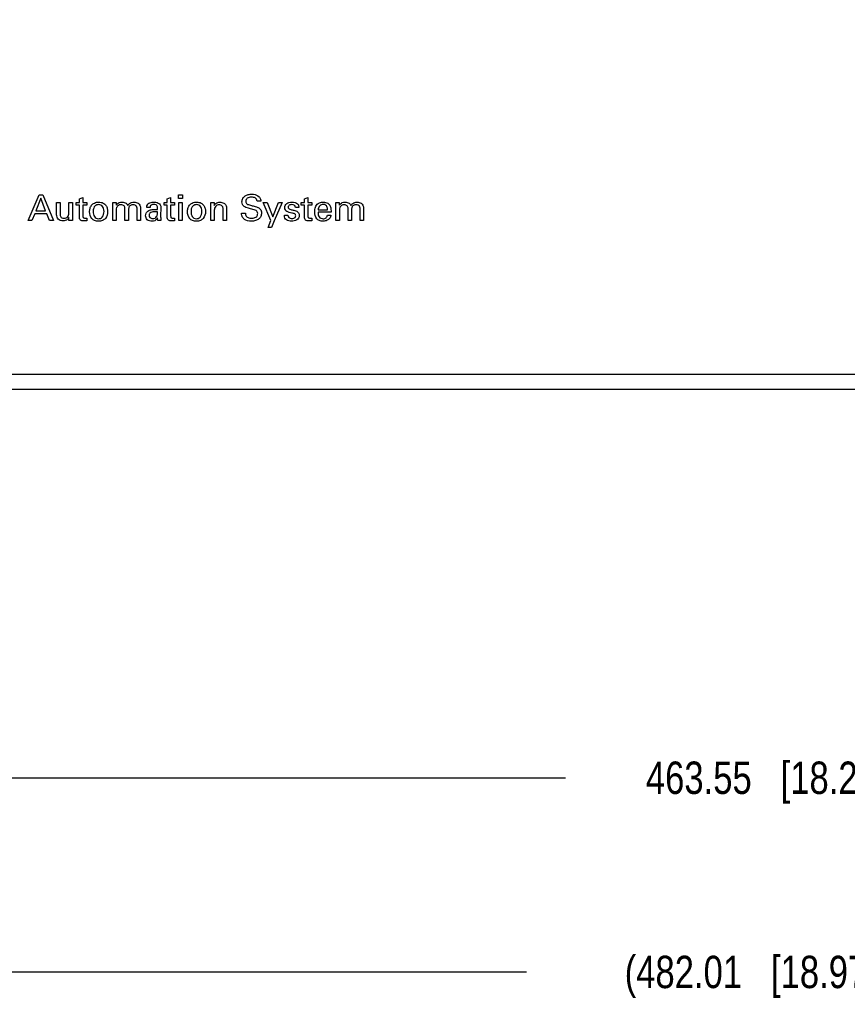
# Model space of a CAD drawing. Header units: inches. Extents: x 0 to 34, y 0 to 22.
# Tile 114 of 127: x 15.1 to 18.3, y 12.9 to 16.7. Entities that reach past the tile are written whole.
import ezdxf

# ---------------------------------------------------------------- set-up
doc = ezdxf.new("R2010")
doc.units = ezdxf.units.IN
doc.header["$LTSCALE"] = 1.87
doc.header["$MEASUREMENT"] = 0
doc.layers.get('0').update_dxf_attribs({"linetype": 'CONTINUOUS'})
doc.layers.add('DIMENSIONS', color=7, linetype='CONTINUOUS')
doc.styles.get("Standard").update_dxf_attribs({"font": 'txt', "width": 0.8})
doc.dimstyles.new('DIMSTYLE_1', dxfattribs={"dimtxt": 0.125, "dimasz": 0.18, "dimexe": 0.125, "dimexo": 0.0625, "dimgap": 0.0625, "dimtad": 0, "dimtih": 1, "dimtoh": 1, "dimlfac": 2, "dimzin": 4, "dimdsep": 46, "dimtxsty": 'STANDARD', "dimblk": '_FILLED', "dimblk1": '_FILLED', "dimblk2": '_FILLED', "dimcen": 0.09, "dimadec": 0, "dimazin": 0, "dimtfac": 1, "dimtofl": 0, "dimtmove": 0, "dimatfit": 3, "dimldrblk": '_FILLED', "dimfxl": 1, "dimtolj": 1, "dimtzin": 4, "dimarcsym": 0})

# ---------------------------------------------------------------- blocks, each defined once
blk = doc.blocks.new('_FILLED')
at = {"color": 0, "linetype": 'BYBLOCK'}
blk.add_solid([(0, 0), (-1, 0.174), (-1, -0.174)], dxfattribs=at)
blk = doc.blocks.new('*D1')
at = {"layer": 'DIMENSIONS', "color": 2, "linetype": 'CONTINUOUS'}
for p, q in [((13.3907, 16.6673), (13.3907, 13.6771)), ((22.5157, 16.6673), (22.5157, 13.6771)), ((13.3907, 13.8021), (17.1782, 13.8021)), ((22.5157, 13.8021), (18.7282, 13.8021))]:
    blk.add_line(p, q, dxfattribs=at)
at = {"layer": 'DIMENSIONS', "color": 2, "linetype": 'CONTINUOUS', "xscale": 0.18, "yscale": 0.18, "zscale": 0.18, "rotation": 180}
blk.add_blockref('_FILLED', (13.3907, 13.8021), dxfattribs=at)
at = {"layer": 'DIMENSIONS', "color": 2, "linetype": 'CONTINUOUS', "xscale": 0.18, "yscale": 0.18, "zscale": 0.18}
blk.add_blockref('_FILLED', (22.5157, 13.8021), dxfattribs=at)
at = {"layer": 'DIMENSIONS', "color": 2, "linetype": 'CONTINUOUS', "insert": (17.9532, 13.8646), "char_height": 0.125, "width": 1.425, "attachment_point": 2, "line_spacing_factor": 0.9}
blk.add_mtext('463.55{\\Ftxt.shx;\\W1.000000;\\H0.125000; }[18.25]', dxfattribs=at)
blk = doc.blocks.new('*D2')
at = {"layer": 'DIMENSIONS', "color": 2, "linetype": 'CONTINUOUS'}
for p, q in [((13.2089, 15.3587), (13.2089, 12.9271)), ((22.6974, 15.3587), (22.6974, 12.9271)), ((13.2089, 13.0521), (17.0282, 13.0521)), ((22.6974, 13.0521), (18.8782, 13.0521))]:
    blk.add_line(p, q, dxfattribs=at)
at = {"layer": 'DIMENSIONS', "color": 2, "linetype": 'CONTINUOUS', "xscale": 0.18, "yscale": 0.18, "zscale": 0.18, "rotation": 180}
blk.add_blockref('_FILLED', (13.2089, 13.0521), dxfattribs=at)
at = {"layer": 'DIMENSIONS', "color": 2, "linetype": 'CONTINUOUS', "xscale": 0.18, "yscale": 0.18, "zscale": 0.18}
blk.add_blockref('_FILLED', (22.6974, 13.0521), dxfattribs=at)
at = {"layer": 'DIMENSIONS', "color": 2, "linetype": 'CONTINUOUS', "insert": (17.9532, 13.1146), "char_height": 0.125, "width": 1.725, "attachment_point": 2, "line_spacing_factor": 0.9}
blk.add_mtext('(482.01{\\Ftxt.shx;\\W1.000000;\\H0.125000; }[18.977])', dxfattribs=at)

msp = doc.modelspace()

# ---------------------------------------------------------------- linework, layer by layer
at = {"color": 40, "linetype": 'CONTINUOUS'}
for p, q in [((15.10333, 15.95368), (15.14556, 16.05398)), ((15.14556, 16.05398), (15.16043, 16.05398)), ((15.16043, 16.05398), (15.20099, 15.95368)), ((15.68388, 16.03939), (15.68388, 16.0537)), ((15.68388, 16.0537), (15.69957, 16.0537)), ((15.69957, 16.0537), (15.69957, 16.03939)), ((15.15237, 16.04023), (15.13292, 15.99105)), ((15.17084, 15.99105), (15.15237, 16.04023)), ((15.2132, 15.9766), (15.2132, 16.02341)), ((15.2132, 16.02341), (15.22653, 16.02341)), ((15.22653, 16.02341), (15.22653, 15.97855)), ((15.2607, 15.98397), (15.2607, 16.02341)), ((15.2607, 16.02341), (15.27418, 16.02341)), ((15.27418, 16.02341), (15.27418, 15.96674)), ((15.28875, 16.01411), (15.28875, 16.02369)), ((15.28875, 16.02369), (15.30111, 16.02369)), ((15.30111, 16.01411), (15.28875, 16.01411)), ((15.30111, 16.03828), (15.31403, 16.04245)), ((15.30111, 16.02369), (15.30111, 16.03828)), ((15.30111, 15.96757), (15.30111, 16.01411)), ((15.31403, 16.04245), (15.31403, 16.02369)), ((15.31403, 16.02369), (15.32959, 16.02369)), ((15.31403, 16.01411), (15.31403, 15.9723)), ((15.32959, 16.01411), (15.31403, 16.01411)), ((15.32959, 16.02369), (15.32959, 16.01411)), ((15.43041, 16.01411), (15.43013, 16.02341)), ((15.43013, 16.02341), (15.44333, 16.02341)), ((15.43041, 15.95368), (15.43041, 16.01411)), ((15.44333, 16.02341), (15.44333, 16.01328)), ((15.62818, 16.01411), (15.62818, 16.02369)), ((15.62818, 16.02369), (15.64055, 16.02369)), ((15.64055, 16.01411), (15.62818, 16.01411)), ((15.64055, 16.03828), (15.65347, 16.04245)), ((15.64055, 16.02369), (15.64055, 16.03828)), ((15.64055, 15.96757), (15.64055, 16.01411)), ((15.65347, 16.04245), (15.65347, 16.02369)), ((15.65347, 16.02369), (15.66902, 16.02369)), ((15.65347, 16.01411), (15.65347, 15.9723)), ((15.66902, 16.01411), (15.65347, 16.01411)), ((15.66902, 16.02369), (15.66902, 16.01411)), ((15.69957, 16.03939), (15.68388, 16.03939)), ((15.68527, 15.95368), (15.68527, 16.02341)), ((15.68527, 16.02341), (15.69833, 16.02341)), ((15.69833, 16.02341), (15.69833, 15.95368)), ((15.80902, 16.01536), (15.80887, 16.02341)), ((15.80887, 16.02341), (15.82194, 16.02341)), ((15.80902, 15.95368), (15.80902, 16.01536)), ((15.82194, 16.02341), (15.82207, 16.01216)), ((16.00153, 16.02898), (15.98708, 16.02898)), ((16.04041, 15.95396), (16.01138, 16.02342)), ((16.01138, 16.02342), (16.02611, 16.02342)), ((16.02611, 16.02342), (16.04792, 15.9684)), ((16.04792, 15.9684), (16.07013, 16.02342)), ((16.08431, 16.02342), (16.05333, 15.95327)), ((16.07013, 16.02342), (16.08431, 16.02342)), ((16.15791, 16.01411), (16.15791, 16.02369)), ((16.15791, 16.02369), (16.17027, 16.02369)), ((16.17027, 16.01411), (16.15791, 16.01411)), ((16.17027, 16.03828), (16.1832, 16.04245)), ((16.17027, 16.02369), (16.17027, 16.03828)), ((16.17027, 15.96757), (16.17027, 16.01411)), ((16.1832, 16.04245), (16.1832, 16.02369)), ((16.1832, 16.02369), (16.19875, 16.02369)), ((16.1832, 16.01411), (16.1832, 15.9723)), ((16.19875, 16.01411), (16.1832, 16.01411)), ((16.19875, 16.02369), (16.19875, 16.01411)), ((16.29193, 16.01411), (16.29166, 16.02341)), ((16.29166, 16.02341), (16.30485, 16.02341)), ((16.29193, 15.95368), (16.29193, 16.01411)), ((16.30485, 16.02341), (16.30485, 16.01328)), ((15.12848, 15.9798), (15.11764, 15.95368)), ((15.17502, 15.9798), (15.12848, 15.9798)), ((15.13292, 15.99105), (15.17084, 15.99105)), ((15.18585, 15.95368), (15.17502, 15.9798)), ((15.44361, 15.99327), (15.44361, 15.95368)), ((15.47723, 15.95368), (15.47723, 15.9998)), ((15.49043, 15.99271), (15.49043, 15.95368)), ((15.52404, 15.95368), (15.52404, 15.99841)), ((15.53724, 16.00049), (15.53724, 15.95368)), ((15.57402, 16.0048), (15.56096, 16.0048)), ((15.5932, 15.99702), (15.60264, 15.99661)), ((15.61542, 16.00452), (15.61486, 15.97118)), ((15.82207, 15.99383), (15.82207, 15.95368)), ((15.85639, 15.95368), (15.85639, 15.998)), ((15.86973, 16.00105), (15.86973, 15.95368)), ((15.92762, 15.98299), (15.94207, 15.98299)), ((16.09291, 15.97438), (16.10666, 15.97438)), ((16.14847, 16.0041), (16.13514, 16.0041)), ((16.27292, 15.98618), (16.22277, 15.98618)), ((16.22332, 15.99535), (16.25958, 15.99535)), ((16.25916, 15.97549), (16.27222, 15.97549)), ((16.30513, 15.99327), (16.30513, 15.95368)), ((16.33875, 15.95368), (16.33875, 15.9998)), ((16.35195, 15.99271), (16.35195, 15.95368)), ((16.38556, 15.95368), (16.38556, 15.99841)), ((16.39876, 16.00049), (16.39876, 15.95368)), ((15.11764, 15.95368), (15.10333, 15.95368)), ((15.20099, 15.95368), (15.18585, 15.95368)), ((15.26098, 15.95368), (15.2607, 15.96563)), ((15.27459, 15.95368), (15.26098, 15.95368)), ((15.27418, 15.96674), (15.27459, 15.95368)), ((15.32959, 15.96368), (15.32959, 15.95354)), ((15.44361, 15.95368), (15.43041, 15.95368)), ((15.49043, 15.95368), (15.47723, 15.95368)), ((15.53724, 15.95368), (15.52404, 15.95368)), ((15.61598, 15.95368), (15.60417, 15.95368)), ((15.66902, 15.96368), (15.66902, 15.95354)), ((15.69833, 15.95368), (15.68527, 15.95368)), ((15.82207, 15.95368), (15.80902, 15.95368)), ((15.86973, 15.95368), (15.85639, 15.95368)), ((16.02985, 15.92729), (16.04041, 15.95396)), ((16.05333, 15.95327), (16.04333, 15.92729)), ((16.19875, 15.96368), (16.19875, 15.95354)), ((16.30513, 15.95368), (16.29193, 15.95368)), ((16.35195, 15.95368), (16.33875, 15.95368)), ((16.39876, 15.95368), (16.38556, 15.95368)), ((16.04333, 15.92729), (16.02985, 15.92729))]:
    msp.add_line(p, q, dxfattribs=at)
at = {"color": 3, "linetype": 'CONTINUOUS'}
for p, q in [((13.78884, 15.36115), (22.11747, 15.36115)), ((22.10862, 15.3021), (13.79769, 15.3021))]:
    msp.add_line(p, q, dxfattribs=at)
at = {"color": 40, "linetype": 'CONTINUOUS'}
for points, knots in [([(15.92902, 16.02661), (15.92902, 16.03114), (15.93107, 16.04017), (15.94079, 16.04983), (15.95337, 16.05487), (15.96254, 16.05592), (15.96722, 16.05592)], [0, 0, 0, 0, 0.2538894, 0.4890584, 0.7379249, 1, 1, 1, 1]), ([(15.96722, 16.05592), (15.96925, 16.05592), (15.97921, 16.05546), (15.98998, 16.05197), (15.99542, 16.04606)], [0, 0, 0, 0, 0.2018583, 1, 1, 1, 1]), ([(15.34055, 15.98772), (15.34055, 15.99213), (15.34159, 16.00104), (15.34723, 16.01374), (15.35935, 16.02357), (15.37017, 16.02522), (15.37598, 16.02522)], [0, 0, 0, 0, 0.2278319, 0.4583279, 0.7000333, 1, 1, 1, 1]), ([(15.37598, 16.01563), (15.37097, 16.01563), (15.3622, 16.01239), (15.35513, 16.00113), (15.35416, 15.99309), (15.35416, 15.98855)], [0, 0, 0, 0, 0.3890907, 0.6472991, 1, 1, 1, 1]), ([(15.37598, 16.02522), (15.38181, 16.02522), (15.39267, 16.02347), (15.40425, 16.01324), (15.40922, 16.00099), (15.41015, 15.99267), (15.41015, 15.98869)], [0, 0, 0, 0, 0.3109995, 0.5574696, 0.7877782, 1, 1, 1, 1]), ([(15.39626, 15.98911), (15.39626, 15.99296), (15.39558, 15.99996), (15.3915, 16.009), (15.38449, 16.01463), (15.37881, 16.01563), (15.37598, 16.01563)], [0, 0, 0, 0, 0.3084811, 0.55572, 0.7732492, 1, 1, 1, 1]), ([(15.44333, 16.01328), (15.44595, 16.01759), (15.45283, 16.02416), (15.46177, 16.02522), (15.46542, 16.02522)], [0, 0, 0, 0, 0.580718, 1, 1, 1, 1]), ([(15.46195, 16.01508), (15.45834, 16.01508), (15.45232, 16.01336), (15.44799, 16.00924), (15.44667, 16.00744)], [0, 0, 0, 0, 0.6175341, 1, 1, 1, 1]), ([(15.47723, 15.9998), (15.47723, 16.00364), (15.47546, 16.00992), (15.4685, 16.01448), (15.46422, 16.01508), (15.46195, 16.01508)], [0, 0, 0, 0, 0.477631, 0.7168014, 1, 1, 1, 1]), ([(15.46542, 16.02522), (15.47105, 16.02522), (15.48109, 16.02331), (15.48665, 16.01537), (15.48821, 16.01216)], [0, 0, 0, 0, 0.6121313, 1, 1, 1, 1]), ([(15.48821, 16.01216), (15.49003, 16.01516), (15.49592, 16.02274), (15.50589, 16.02522), (15.51168, 16.02522)], [0, 0, 0, 0, 0.3767331, 1, 1, 1, 1]), ([(15.50835, 16.01508), (15.50491, 16.01508), (15.49904, 16.01357), (15.4948, 16.00954), (15.49348, 16.00772)], [0, 0, 0, 0, 0.6040437, 1, 1, 1, 1]), ([(15.52168, 16.00897), (15.52043, 16.01077), (15.51635, 16.01411), (15.5112, 16.01508), (15.50835, 16.01508)], [0, 0, 0, 0, 0.4346149, 1, 1, 1, 1]), ([(15.51168, 16.02522), (15.51741, 16.02522), (15.52704, 16.02317), (15.53606, 16.01262), (15.53724, 16.00476), (15.53724, 16.00049)], [0, 0, 0, 0, 0.4304726, 0.679032, 1, 1, 1, 1]), ([(15.56096, 16.0048), (15.56121, 16.00688), (15.56177, 16.01162), (15.5641, 16.01597), (15.56583, 16.01799)], [0, 0, 0, 0, 0.4407459, 1, 1, 1, 1]), ([(15.56583, 16.01799), (15.56987, 16.02247), (15.57848, 16.02504), (15.58637, 16.02549), (15.58833, 16.02549)], [0, 0, 0, 0, 0.7544181, 1, 1, 1, 1]), ([(15.58805, 16.01661), (15.58542, 16.01661), (15.58085, 16.01607), (15.57517, 16.01165), (15.57414, 16.00722), (15.57402, 16.0048)], [0, 0, 0, 0, 0.3837725, 0.6462275, 1, 1, 1, 1]), ([(15.60014, 16.01202), (15.59948, 16.0129), (15.596, 16.01577), (15.59135, 16.01661), (15.58805, 16.01661)], [0, 0, 0, 0, 0.2497682, 1, 1, 1, 1]), ([(15.58833, 16.02549), (15.59088, 16.02549), (15.59974, 16.02485), (15.61, 16.02101), (15.61306, 16.01522)], [0, 0, 0, 0, 0.2799187, 1, 1, 1, 1]), ([(15.60264, 15.99661), (15.60264, 15.99987), (15.60298, 16.00511), (15.60142, 16.01047), (15.60014, 16.01202)], [0, 0, 0, 0, 0.6188844, 1, 1, 1, 1]), ([(15.61306, 16.01522), (15.61401, 16.01344), (15.6153, 16.0099), (15.61542, 16.00619), (15.61542, 16.00452)], [0, 0, 0, 0, 0.5481977, 1, 1, 1, 1]), ([(15.7186, 15.98772), (15.7186, 15.99213), (15.71964, 16.00104), (15.72529, 16.01374), (15.7374, 16.02357), (15.74822, 16.02522), (15.75402, 16.02522)], [0, 0, 0, 0, 0.2278424, 0.4583454, 0.700048, 1, 1, 1, 1]), ([(15.75402, 16.01563), (15.74902, 16.01563), (15.74025, 16.01239), (15.73318, 16.00113), (15.73221, 15.99309), (15.73221, 15.98855)], [0, 0, 0, 0, 0.3890762, 0.6472836, 1, 1, 1, 1]), ([(15.75402, 16.02522), (15.75986, 16.02522), (15.77072, 16.02347), (15.7823, 16.01324), (15.78727, 16.00099), (15.7882, 15.99267), (15.7882, 15.98869)], [0, 0, 0, 0, 0.3110172, 0.5574943, 0.787794, 1, 1, 1, 1]), ([(15.77431, 15.98911), (15.77431, 15.99296), (15.77363, 15.99996), (15.76955, 16.009), (15.76254, 16.01463), (15.75686, 16.01563), (15.75402, 16.01563)], [0, 0, 0, 0, 0.3084556, 0.5556984, 0.7732528, 1, 1, 1, 1]), ([(15.82207, 16.01216), (15.82353, 16.01495), (15.82898, 16.02242), (15.83865, 16.0248), (15.84444, 16.0248)], [0, 0, 0, 0, 0.3520231, 1, 1, 1, 1]), ([(15.84027, 16.01466), (15.83572, 16.01466), (15.82498, 16.01052), (15.82207, 15.99937), (15.82207, 15.99383)], [0, 0, 0, 0, 0.450733, 1, 1, 1, 1]), ([(15.84444, 16.0248), (15.84665, 16.0248), (15.85184, 16.02422), (15.8601, 16.02137), (15.86823, 16.01355), (15.86973, 16.00541), (15.86973, 16.00105)], [0, 0, 0, 0, 0.1704366, 0.4011744, 0.6628954, 1, 1, 1, 1]), ([(15.85639, 15.998), (15.85639, 16.00017), (15.85622, 16.00449), (15.85411, 16.00847), (15.85263, 16.00994)], [0, 0, 0, 0, 0.5102489, 1, 1, 1, 1]), ([(15.93944, 16.00689), (15.93597, 16.00923), (15.93041, 16.01524), (15.92902, 16.02311), (15.92902, 16.02661)], [0, 0, 0, 0, 0.5448629, 1, 1, 1, 1]), ([(15.96597, 16.04425), (15.96283, 16.04425), (15.95709, 16.04369), (15.9496, 16.04052), (15.94467, 16.03498), (15.94373, 16.03031), (15.94373, 16.028)], [0, 0, 0, 0, 0.3054493, 0.5558204, 0.7748408, 1, 1, 1, 1]), ([(15.94373, 16.028), (15.94373, 16.02607), (15.94426, 16.02227), (15.94826, 16.01774), (15.95439, 16.01503), (15.95911, 16.01378), (15.9618, 16.01313)], [0, 0, 0, 0, 0.2250486, 0.4287421, 0.6758899, 1, 1, 1, 1]), ([(15.9618, 16.01313), (15.96657, 16.01191), (15.97425, 16.00996), (15.98371, 16.00745), (15.98984, 16.00529), (15.99283, 16.00346), (15.99416, 16.00257)], [0, 0, 0, 0, 0.4321783, 0.6946298, 0.8591728, 1, 1, 1, 1]), ([(15.98708, 16.02898), (15.98694, 16.03163), (15.98573, 16.03669), (15.98012, 16.04181), (15.97324, 16.04392), (15.96843, 16.04425), (15.96597, 16.04425)], [0, 0, 0, 0, 0.2733294, 0.5056971, 0.7466729, 1, 1, 1, 1]), ([(15.99542, 16.04606), (15.99778, 16.04346), (16.00085, 16.03777), (16.00136, 16.0316), (16.00153, 16.02898)], [0, 0, 0, 0, 0.5722997, 1, 1, 1, 1]), ([(16.09429, 16.00396), (16.09429, 16.00694), (16.09557, 16.01294), (16.10173, 16.02004), (16.11083, 16.02427), (16.11781, 16.02508), (16.12152, 16.02508)], [0, 0, 0, 0, 0.2324484, 0.4589831, 0.7092904, 1, 1, 1, 1]), ([(16.12166, 16.0155), (16.11902, 16.0155), (16.11456, 16.01501), (16.10872, 16.01158), (16.1075, 16.00753), (16.1075, 16.00549)], [0, 0, 0, 0, 0.4090898, 0.6843183, 1, 1, 1, 1]), ([(16.12152, 16.02508), (16.12387, 16.02508), (16.13294, 16.02448), (16.14356, 16.02046), (16.14667, 16.01425)], [0, 0, 0, 0, 0.2528111, 1, 1, 1, 1]), ([(16.13514, 16.0041), (16.13522, 16.00622), (16.13471, 16.01025), (16.12948, 16.01506), (16.12461, 16.0155), (16.12166, 16.0155)], [0, 0, 0, 0, 0.3161274, 0.5609726, 1, 1, 1, 1]), ([(16.14667, 16.01425), (16.14709, 16.01334), (16.14832, 16.01008), (16.14847, 16.00656), (16.14847, 16.0041)], [0, 0, 0, 0, 0.2894008, 1, 1, 1, 1]), ([(16.20985, 15.9873), (16.20985, 15.99359), (16.21063, 16.00309), (16.21653, 16.01413), (16.22105, 16.01831), (16.2236, 16.02009)], [0, 0, 0, 0, 0.5106098, 0.7476922, 1, 1, 1, 1]), ([(16.24236, 16.01591), (16.2379, 16.01591), (16.2304, 16.01348), (16.22432, 16.00467), (16.22338, 15.99865), (16.22332, 15.99535)], [0, 0, 0, 0, 0.4302553, 0.6813729, 1, 1, 1, 1]), ([(16.2236, 16.02009), (16.22521, 16.02123), (16.23116, 16.02434), (16.23797, 16.02522), (16.24264, 16.02522)], [0, 0, 0, 0, 0.2969602, 1, 1, 1, 1]), ([(16.25958, 15.99535), (16.25963, 15.99737), (16.2594, 16.00175), (16.25753, 16.00853), (16.25172, 16.01487), (16.24562, 16.01591), (16.24236, 16.01591)], [0, 0, 0, 0, 0.198172, 0.4308019, 0.6792083, 1, 1, 1, 1]), ([(16.24264, 16.02522), (16.24881, 16.02522), (16.26042, 16.02328), (16.27057, 16.01059), (16.27302, 15.99787), (16.273, 15.98982), (16.27292, 15.98618)], [0, 0, 0, 0, 0.3265107, 0.57388, 0.8076193, 1, 1, 1, 1]), ([(16.30485, 16.01328), (16.30747, 16.01759), (16.31435, 16.02416), (16.32329, 16.02522), (16.32694, 16.02522)], [0, 0, 0, 0, 0.5806566, 1, 1, 1, 1]), ([(16.32347, 16.01508), (16.31986, 16.01508), (16.31384, 16.01336), (16.30951, 16.00924), (16.30819, 16.00744)], [0, 0, 0, 0, 0.6176552, 1, 1, 1, 1]), ([(16.33875, 15.9998), (16.33875, 16.00364), (16.33699, 16.00992), (16.33002, 16.01448), (16.32574, 16.01508), (16.32347, 16.01508)], [0, 0, 0, 0, 0.4776064, 0.7167613, 1, 1, 1, 1]), ([(16.32694, 16.02522), (16.33257, 16.02522), (16.34261, 16.02331), (16.34817, 16.01537), (16.34973, 16.01216)], [0, 0, 0, 0, 0.612096, 1, 1, 1, 1]), ([(16.34973, 16.01216), (16.35155, 16.01516), (16.35744, 16.02274), (16.36741, 16.02522), (16.37321, 16.02522)], [0, 0, 0, 0, 0.3767689, 1, 1, 1, 1]), ([(16.36987, 16.01508), (16.36643, 16.01508), (16.36056, 16.01357), (16.35632, 16.00954), (16.355, 16.00772)], [0, 0, 0, 0, 0.6040623, 1, 1, 1, 1]), ([(16.3832, 16.00897), (16.38195, 16.01077), (16.37787, 16.01411), (16.37272, 16.01508), (16.36987, 16.01508)], [0, 0, 0, 0, 0.434556, 1, 1, 1, 1]), ([(16.37321, 16.02522), (16.37893, 16.02522), (16.38856, 16.02317), (16.39758, 16.01262), (16.39876, 16.00476), (16.39876, 16.00049)], [0, 0, 0, 0, 0.4304336, 0.6790067, 1, 1, 1, 1]), ([(15.23848, 15.95299), (15.23469, 15.95299), (15.22771, 15.95381), (15.21895, 15.95898), (15.21402, 15.96717), (15.2132, 15.9734), (15.2132, 15.9766)], [0, 0, 0, 0, 0.2907275, 0.5283359, 0.7537797, 1, 1, 1, 1]), ([(15.22653, 15.97855), (15.22653, 15.97503), (15.22718, 15.96903), (15.23389, 15.96362), (15.2387, 15.96312), (15.24139, 15.96312)], [0, 0, 0, 0, 0.4315042, 0.6695378, 1, 1, 1, 1]), ([(15.25779, 15.9709), (15.2585, 15.97192), (15.26053, 15.97603), (15.2607, 15.98069), (15.2607, 15.98397)], [0, 0, 0, 0, 0.2742826, 1, 1, 1, 1]), ([(15.31403, 15.9723), (15.31403, 15.97028), (15.31417, 15.9667), (15.31835, 15.96325), (15.32151, 15.96298), (15.32334, 15.96298)], [0, 0, 0, 0, 0.3998099, 0.6402261, 1, 1, 1, 1]), ([(15.37486, 15.95132), (15.36975, 15.95132), (15.36002, 15.9528), (15.34429, 15.96395), (15.34055, 15.97864), (15.34055, 15.98772)], [0, 0, 0, 0, 0.2751834, 0.5119424, 1, 1, 1, 1]), ([(15.35416, 15.98855), (15.35416, 15.98508), (15.35484, 15.9784), (15.35838, 15.96927), (15.3654, 15.96238), (15.37187, 15.96104), (15.37514, 15.96104)], [0, 0, 0, 0, 0.268859, 0.5154889, 0.746183, 1, 1, 1, 1]), ([(15.41015, 15.98869), (15.41015, 15.97944), (15.40619, 15.96448), (15.39018, 15.95291), (15.38013, 15.95132), (15.37486, 15.95132)], [0, 0, 0, 0, 0.4850498, 0.7236099, 1, 1, 1, 1]), ([(15.37514, 15.96104), (15.37767, 15.96104), (15.38303, 15.96202), (15.39401, 15.96973), (15.39626, 15.98146), (15.39626, 15.98911)], [0, 0, 0, 0, 0.1956473, 0.4089122, 1, 1, 1, 1]), ([(15.44667, 16.00744), (15.44594, 16.00644), (15.44373, 16.00199), (15.44361, 15.99692), (15.44361, 15.99327)], [0, 0, 0, 0, 0.2526446, 1, 1, 1, 1]), ([(15.49348, 16.00772), (15.49269, 16.00659), (15.49062, 16.00176), (15.49043, 15.9965), (15.49043, 15.99271)], [0, 0, 0, 0, 0.26683, 1, 1, 1, 1]), ([(15.52404, 15.99841), (15.52404, 15.99973), (15.52393, 16.00335), (15.523, 16.00707), (15.52168, 16.00897)], [0, 0, 0, 0, 0.3645922, 1, 1, 1, 1]), ([(15.5568, 15.97202), (15.5568, 15.97545), (15.55855, 15.98384), (15.56488, 15.99003), (15.56902, 15.99244)], [0, 0, 0, 0, 0.4174172, 1, 1, 1, 1]), ([(15.58139, 15.95145), (15.57498, 15.95145), (15.56497, 15.95383), (15.5578, 15.96376), (15.5568, 15.96927), (15.5568, 15.97202)], [0, 0, 0, 0, 0.5415527, 0.7681831, 1, 1, 1, 1]), ([(15.56902, 15.99244), (15.57292, 15.9946), (15.58118, 15.99658), (15.5894, 15.99702), (15.5932, 15.99702)], [0, 0, 0, 0, 0.5402504, 1, 1, 1, 1]), ([(15.59514, 15.98799), (15.59309, 15.98799), (15.58818, 15.98786), (15.58054, 15.98665), (15.57384, 15.98342), (15.57049, 15.97846), (15.57, 15.97541), (15.57, 15.97382)], [0, 0, 0, 0, 0.1913456, 0.4566182, 0.7212839, 0.8521973, 1, 1, 1, 1]), ([(15.57, 15.97382), (15.57, 15.97108), (15.57251, 15.96381), (15.58031, 15.96174), (15.58444, 15.96174)], [0, 0, 0, 0, 0.3986854, 1, 1, 1, 1]), ([(15.60264, 15.98757), (15.60207, 15.98764), (15.59958, 15.98791), (15.59707, 15.98799), (15.59514, 15.98799)], [0, 0, 0, 0, 0.2300459, 1, 1, 1, 1]), ([(15.59931, 15.96924), (15.59999, 15.97034), (15.60151, 15.97335), (15.60249, 15.97965), (15.60256, 15.98463), (15.60264, 15.98757)], [0, 0, 0, 0, 0.2059925, 0.5313707, 1, 1, 1, 1]), ([(15.65347, 15.9723), (15.65347, 15.97028), (15.65361, 15.9667), (15.65779, 15.96325), (15.66095, 15.96298), (15.66278, 15.96298)], [0, 0, 0, 0, 0.3998099, 0.6402261, 1, 1, 1, 1]), ([(15.75291, 15.95132), (15.7478, 15.95132), (15.73807, 15.9528), (15.72234, 15.96395), (15.7186, 15.97864), (15.7186, 15.98772)], [0, 0, 0, 0, 0.2751625, 0.5119191, 1, 1, 1, 1]), ([(15.73221, 15.98855), (15.73221, 15.98508), (15.73289, 15.9784), (15.73643, 15.96927), (15.74345, 15.96238), (15.74992, 15.96104), (15.7532, 15.96104)], [0, 0, 0, 0, 0.2688393, 0.5154548, 0.7461513, 1, 1, 1, 1]), ([(15.7882, 15.98869), (15.7882, 15.97944), (15.78424, 15.96448), (15.76823, 15.95291), (15.75818, 15.95132), (15.75291, 15.95132)], [0, 0, 0, 0, 0.4850388, 0.723615, 1, 1, 1, 1]), ([(15.7532, 15.96104), (15.75573, 15.96104), (15.76109, 15.96202), (15.77206, 15.96973), (15.77431, 15.98146), (15.77431, 15.98911)], [0, 0, 0, 0, 0.1956473, 0.4089122, 1, 1, 1, 1]), ([(15.93346, 15.96271), (15.93097, 15.96592), (15.92794, 15.97273), (15.92762, 15.97991), (15.92762, 15.98299)], [0, 0, 0, 0, 0.5687299, 1, 1, 1, 1]), ([(15.96666, 15.998), (15.96084, 15.99943), (15.95154, 16.00151), (15.9424, 16.00488), (15.93944, 16.00689)], [0, 0, 0, 0, 0.6266031, 1, 1, 1, 1]), ([(15.94207, 15.98299), (15.94215, 15.98097), (15.94244, 15.97657), (15.94533, 15.96949), (15.95402, 15.96374), (15.9617, 15.96313), (15.96625, 15.96313)], [0, 0, 0, 0, 0.1701086, 0.3695988, 0.6177609, 1, 1, 1, 1]), ([(16.00417, 15.98257), (16.00417, 15.97835), (16.00255, 15.96981), (15.99423, 15.95915), (15.98083, 15.9525), (15.97031, 15.95132), (15.96458, 15.95132)], [0, 0, 0, 0, 0.224393, 0.4458547, 0.6949899, 1, 1, 1, 1]), ([(15.96625, 15.96313), (15.97046, 15.96313), (15.97774, 15.96394), (15.98724, 15.97016), (15.98971, 15.9772), (15.98971, 15.98104)], [0, 0, 0, 0, 0.3848553, 0.6489704, 1, 1, 1, 1]), ([(15.98971, 15.98104), (15.98971, 15.98341), (15.98888, 15.98818), (15.98323, 15.99311), (15.97558, 15.99579), (15.96985, 15.99721), (15.96666, 15.998)], [0, 0, 0, 0, 0.226994, 0.4332403, 0.6849391, 1, 1, 1, 1]), ([(15.99416, 16.00257), (15.99798, 16.00007), (16.00317, 15.99349), (16.00417, 15.9857), (16.00417, 15.98257)], [0, 0, 0, 0, 0.5929629, 1, 1, 1, 1]), ([(16.12013, 15.95173), (16.11669, 15.95173), (16.11005, 15.95237), (16.10083, 15.95606), (16.094, 15.96381), (16.09288, 15.97076), (16.09291, 15.97438)], [0, 0, 0, 0, 0.2582164, 0.4969124, 0.7283422, 1, 1, 1, 1]), ([(16.1211, 15.98313), (16.11764, 15.98392), (16.11117, 15.98541), (16.10231, 15.98861), (16.09541, 15.99483), (16.09429, 16.0009), (16.09429, 16.00396)], [0, 0, 0, 0, 0.286342, 0.5348848, 0.7531736, 1, 1, 1, 1]), ([(16.10666, 15.97438), (16.10658, 15.97145), (16.10902, 15.96349), (16.11755, 15.96174), (16.12194, 15.96174)], [0, 0, 0, 0, 0.3999512, 1, 1, 1, 1]), ([(16.1075, 16.00549), (16.1075, 16.00413), (16.10811, 16.00147), (16.11178, 15.9981), (16.11519, 15.99719), (16.11736, 15.99661)], [0, 0, 0, 0, 0.2833947, 0.5324207, 1, 1, 1, 1]), ([(16.11736, 15.99661), (16.12132, 15.99567), (16.12787, 15.99408), (16.13734, 15.99168), (16.14273, 15.98914), (16.145, 15.98702)], [0, 0, 0, 0, 0.4148346, 0.6837238, 1, 1, 1, 1]), ([(16.13639, 15.97271), (16.13639, 15.97413), (16.13596, 15.97702), (16.13242, 15.98008), (16.12731, 15.98171), (16.12338, 15.98262), (16.1211, 15.98313)], [0, 0, 0, 0, 0.2104401, 0.402859, 0.6553498, 1, 1, 1, 1]), ([(16.15028, 15.9741), (16.15028, 15.97046), (16.14842, 15.9635), (16.14359, 15.95817), (16.14084, 15.95646)], [0, 0, 0, 0, 0.5285575, 1, 1, 1, 1]), ([(16.145, 15.98702), (16.14594, 15.98615), (16.14904, 15.98252), (16.15028, 15.97756), (16.15028, 15.9741)], [0, 0, 0, 0, 0.2686829, 1, 1, 1, 1]), ([(16.1832, 15.9723), (16.1832, 15.97028), (16.18334, 15.9667), (16.18752, 15.96325), (16.19068, 15.96298), (16.1925, 15.96298)], [0, 0, 0, 0, 0.399796, 0.6402136, 1, 1, 1, 1]), ([(16.24222, 15.9516), (16.23738, 15.9516), (16.22823, 15.95277), (16.21268, 15.96344), (16.20985, 15.97819), (16.20985, 15.9873)], [0, 0, 0, 0, 0.2681959, 0.4959487, 1, 1, 1, 1]), ([(16.22277, 15.98618), (16.2227, 15.98283), (16.22318, 15.97652), (16.22661, 15.96795), (16.2336, 15.96202), (16.23965, 15.96104), (16.24278, 15.96104)], [0, 0, 0, 0, 0.2768536, 0.5164865, 0.741555, 1, 1, 1, 1]), ([(16.24278, 15.96104), (16.24661, 15.96104), (16.25519, 15.96312), (16.25871, 15.97143), (16.25916, 15.97549)], [0, 0, 0, 0, 0.4839868, 1, 1, 1, 1]), ([(16.27222, 15.97549), (16.27196, 15.97328), (16.2712, 15.96796), (16.26835, 15.96318), (16.26624, 15.9609)], [0, 0, 0, 0, 0.4180664, 1, 1, 1, 1]), ([(16.30819, 16.00744), (16.30746, 16.00644), (16.30525, 16.00199), (16.30513, 15.99692), (16.30513, 15.99327)], [0, 0, 0, 0, 0.2526394, 1, 1, 1, 1]), ([(16.355, 16.00772), (16.35421, 16.00659), (16.35214, 16.00176), (16.35195, 15.9965), (16.35195, 15.99271)], [0, 0, 0, 0, 0.2667997, 1, 1, 1, 1]), ([(16.38556, 15.99841), (16.38556, 15.99973), (16.38545, 16.00335), (16.38451, 16.00707), (16.3832, 16.00897)], [0, 0, 0, 0, 0.3645987, 1, 1, 1, 1]), ([(15.2607, 15.96563), (15.25912, 15.96255), (15.2537, 15.95489), (15.24395, 15.95299), (15.23848, 15.95299)], [0, 0, 0, 0, 0.3870081, 1, 1, 1, 1]), ([(15.24139, 15.96312), (15.24453, 15.96312), (15.25092, 15.96411), (15.25605, 15.96833), (15.25779, 15.9709)], [0, 0, 0, 0, 0.5024329, 1, 1, 1, 1]), ([(15.31875, 15.9527), (15.31614, 15.9527), (15.31152, 15.95293), (15.30518, 15.95528), (15.30145, 15.96078), (15.30111, 15.96516), (15.30111, 15.96757)], [0, 0, 0, 0, 0.2933977, 0.5190893, 0.7297901, 1, 1, 1, 1]), ([(15.32959, 15.95354), (15.32891, 15.95342), (15.32533, 15.95289), (15.32169, 15.9527), (15.31875, 15.9527)], [0, 0, 0, 0, 0.1883097, 1, 1, 1, 1]), ([(15.32334, 15.96298), (15.32398, 15.96298), (15.32608, 15.96307), (15.32817, 15.96333), (15.32959, 15.96368)], [0, 0, 0, 0, 0.3072787, 1, 1, 1, 1]), ([(15.60291, 15.9641), (15.60049, 15.95963), (15.59394, 15.95268), (15.58499, 15.95145), (15.58139, 15.95145)], [0, 0, 0, 0, 0.5855919, 1, 1, 1, 1]), ([(15.58444, 15.96174), (15.58742, 15.96174), (15.59335, 15.96279), (15.59779, 15.96693), (15.59931, 15.96924)], [0, 0, 0, 0, 0.5193272, 1, 1, 1, 1]), ([(15.61486, 15.97118), (15.61486, 15.97045), (15.615, 15.9646), (15.61528, 15.95874), (15.61598, 15.95368)], [0, 0, 0, 0, 0.1258541, 1, 1, 1, 1]), ([(15.65819, 15.9527), (15.65558, 15.9527), (15.65096, 15.95293), (15.64462, 15.95528), (15.64089, 15.96078), (15.64055, 15.96516), (15.64055, 15.96757)], [0, 0, 0, 0, 0.2933964, 0.5190921, 0.7297944, 1, 1, 1, 1]), ([(15.66902, 15.95354), (15.66835, 15.95342), (15.66477, 15.95289), (15.66113, 15.9527), (15.65819, 15.9527)], [0, 0, 0, 0, 0.1882758, 1, 1, 1, 1]), ([(15.66278, 15.96298), (15.66342, 15.96298), (15.66552, 15.96307), (15.66761, 15.96333), (15.66902, 15.96368)], [0, 0, 0, 0, 0.3075153, 1, 1, 1, 1]), ([(15.96458, 15.95132), (15.96226, 15.95132), (15.95124, 15.95181), (15.93891, 15.95573), (15.93346, 15.96271)], [0, 0, 0, 0, 0.2081698, 1, 1, 1, 1]), ([(16.12194, 15.96174), (16.12433, 15.96174), (16.12889, 15.96195), (16.13287, 15.96456), (16.13416, 15.96618)], [0, 0, 0, 0, 0.535222, 1, 1, 1, 1]), ([(16.18792, 15.9527), (16.18531, 15.9527), (16.18069, 15.95293), (16.17435, 15.95528), (16.17061, 15.96078), (16.17027, 15.96516), (16.17027, 15.96757)], [0, 0, 0, 0, 0.293481, 0.5191509, 0.7298089, 1, 1, 1, 1]), ([(16.19875, 15.95354), (16.19807, 15.95342), (16.19449, 15.95289), (16.19086, 15.9527), (16.18792, 15.9527)], [0, 0, 0, 0, 0.1883538, 1, 1, 1, 1]), ([(16.1925, 15.96298), (16.19314, 15.96298), (16.19524, 15.96307), (16.19733, 15.96333), (16.19875, 15.96368)], [0, 0, 0, 0, 0.3068812, 1, 1, 1, 1]), ([(16.26624, 15.9609), (16.26407, 15.95843), (16.25678, 15.95306), (16.24771, 15.9516), (16.24222, 15.9516)], [0, 0, 0, 0, 0.3751674, 1, 1, 1, 1])]:
    msp.add_open_spline(points, degree=3, knots=knots, dxfattribs=at)
for points in [[(15.85263, 16.00994), (15.84945, 16.01299), (15.84468, 16.01466), (15.84027, 16.01466)], [(16.13416, 15.96618), (16.13557, 15.968), (16.13639, 15.97041), (16.13639, 15.97271)], [(15.60417, 15.95368), (15.60323, 15.95705), (15.60291, 15.9606), (15.60291, 15.9641)], [(16.14084, 15.95646), (16.1348, 15.95276), (16.12721, 15.95173), (16.12013, 15.95173)]]:
    msp.add_open_spline(points, degree=3, dxfattribs=at)

# ---------------------------------------------------------------- dimensions: what is measured, and where the dimension line sits
at = {"layer": 'DIMENSIONS', "color": 2, "linetype": 'CONTINUOUS'}
dim = msp.add_linear_dim(base=(22.51565, 13.8021), p1=(13.39065, 16.7298), p2=(22.51565, 16.7298), dimstyle='DIMSTYLE_1', dxfattribs=at)
dim.commit()
dim.dimension.update_dxf_attribs({"geometry": '*D1', "text_midpoint": (17.95315, 13.8021), "dimtype": 160})
dim = msp.add_linear_dim(base=(22.69736, 13.0521), p1=(13.20895, 15.42115), p2=(22.69736, 15.42115), text='(<>)', dimstyle='DIMSTYLE_1', dxfattribs=at)
dim.commit()
dim.dimension.update_dxf_attribs({"geometry": '*D2', "text_midpoint": (17.95315, 13.0521), "dimtype": 160})

doc.saveas('drawing.dxf')
